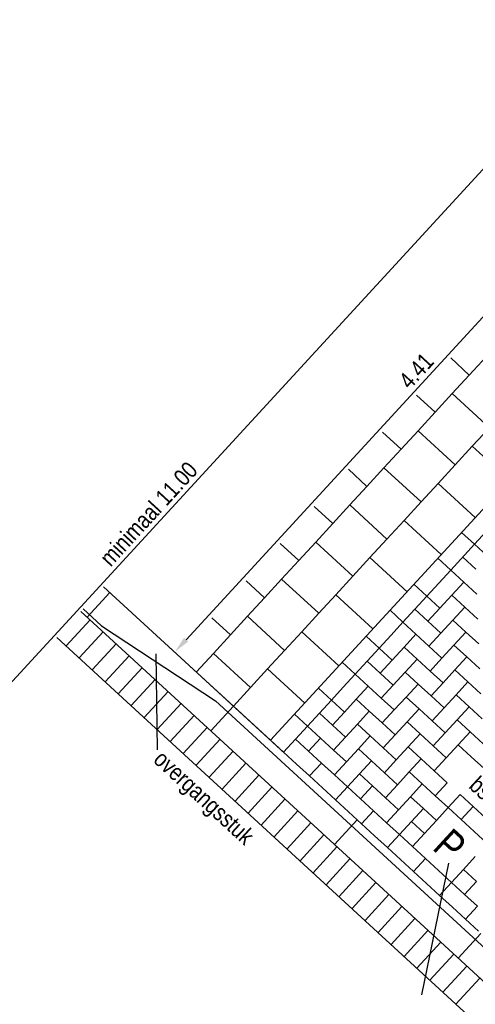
# Model space of a CAD drawing. Header units: metres. Extents: x 111546 to 149831, y 498798 to 507863.
# Tile 120 of 256: x 113044 to 113046.71, y 500895.28 to 500901.14. Entities that reach past the tile are written whole.
import ezdxf
from ezdxf.enums import TextEntityAlignment as Align

# ---------------------------------------------------------------- set-up
doc = ezdxf.new("R2010")
doc.units = ezdxf.units.M
for name, color, linetype in [('0-aanduiding', 3, 'Continuous'), ('0-maatvoering', 3, 'Continuous'), ('3-opsluiting', 2, 'Continuous'), ('3-steen', 3, 'Continuous'), ('3-tegels', 3, 'Continuous')]:
    doc.layers.add(name, color=color, linetype=linetype)
doc.styles.add('Zaanstad', font='ARIALN.TTF')
doc.dimstyles.new('1-50', dxfattribs={"dimtxt": 0.1, "dimasz": 0.1, "dimexe": 0.05, "dimexo": 0.05, "dimgap": 0.025, "dimtad": 1, "dimzin": 0, "dimdsep": 46, "dimtxsty": 'Zaanstad', "dimcen": 0, "dimclrd": 256, "dimclre": 256, "dimclrt": 256, "dimadec": 0, "dimazin": 0, "dimtfac": 1, "dimtofl": 0, "dimtmove": 0, "dimatfit": 3, "dimfxl": 1, "dimtfill": 1, "dimtolj": 1, "dimtzin": 0, "dimlwd": -1, "dimlwe": -1, "dimarcsym": 0})

# ---------------------------------------------------------------- blocks, each defined once
blk = doc.blocks.new('*D1296')
at = {"layer": '0-maatvoering', "transparency": 16777216}
for p, q in [((113048.5635, 500900.0161), (113047.8707, 500900.6529)), ((113044.991, 500897.4457), (113047.8399, 500900.5454)), ((113045.5793, 500896.7692), (113044.8865, 500897.4059))]:
    blk.add_line(p, q, dxfattribs=at)
for points in [[(113047.8276, 500900.5567), (113047.8521, 500900.5341), (113047.9075, 500900.6191)], [(113044.9787, 500897.457), (113045.0033, 500897.4345), (113044.9233, 500897.3721)]]:
    blk.add_solid(points, dxfattribs=at)
at = {"layer": 'Defpoints', "color": 0, "transparency": 16777216}
for p in [(113047.9075, 500900.6191), (113048.6003, 500899.9823), (113045.6161, 500896.7354)]:
    blk.add_point(p, dxfattribs=at)
at = {"layer": '0-maatvoering', "transparency": 16777216, "insert": (113046.3601, 500899.0465), "char_height": 0.1, "attachment_point": 5, "rotation": 47.41437, "style": 'Zaanstad', "bg_fill": 3, "box_fill_scale": 1.1, "bg_fill_color": 256, "bg_fill_true_color": 13158600, "bg_fill_transparency": 0}
blk.add_mtext('\\A1;4.41', dxfattribs=at)
blk = doc.blocks.new('*D1297')
at = {"layer": '0-maatvoering', "transparency": 16777216}
for p, q in [((113048.5062, 500900.6392), (113047.7173, 500901.3643)), ((113041.9624, 500895.0289), (113047.6864, 500901.2569)), ((113042.6469, 500894.264), (113041.8579, 500894.9891))]:
    blk.add_line(p, q, dxfattribs=at)
for points in [[(113047.6742, 500901.2682), (113047.6987, 500901.2456), (113047.7541, 500901.3305)], [(113041.9501, 500895.0402), (113041.9747, 500895.0176), (113041.8948, 500894.9553)]]:
    blk.add_solid(points, dxfattribs=at)
at = {"layer": 'Defpoints', "color": 0, "transparency": 16777216}
for p in [(113047.7541, 500901.3305), (113048.5431, 500900.6054), (113042.6837, 500894.2302)]:
    blk.add_point(p, dxfattribs=at)
at = {"layer": '0-maatvoering', "transparency": 16777216, "insert": (113044.7684, 500898.1944), "char_height": 0.1, "attachment_point": 5, "rotation": 47.41437, "style": 'Zaanstad', "bg_fill": 3, "box_fill_scale": 1.1, "bg_fill_color": 256, "bg_fill_true_color": 13158600, "bg_fill_transparency": 0}
blk.add_mtext('\\A1;minimaal 11.00', dxfattribs=at)

msp = doc.modelspace()

# ---------------------------------------------------------------- linework, layer by layer
at = {"layer": '0-aanduiding'}
msp.add_line((113044.8216, 500896.7903), (113044.8129, 500897.3615), dxfattribs=at)
at = {"layer": '3-opsluiting'}
for p, q in [((113044.5001, 500897.7611), (113045.4938, 500896.8478)), ((113044.4014, 500897.5802), (113044.5367, 500897.7275)), ((113044.4885, 500897.5273), (113044.3783, 500897.6286)), ((113047.489, 500894.7424), (113044.3647, 500897.6139)), ((113044.4885, 500897.5273), (113045.1655, 500897.0816)), ((113045.1376, 500896.9035), (113045.273, 500897.0508)), ((113047.5905, 500894.8528), (113045.1655, 500897.0816)), ((113045.8739, 500896.2268), (113046.0092, 500896.3741)), ((113046.6102, 500895.5501), (113046.7455, 500895.6974))]:
    msp.add_line(p, q, dxfattribs=at)
at = {"layer": '3-steen'}
for p, q in [((113048.4781, 500900.0947), (113045.4938, 500896.8478)), ((113046.6307, 500898.0847), (113046.708, 500898.0136)), ((113046.7791, 500898.0909), (113046.708, 500898.0136)), ((113046.708, 500898.0136), (113046.5659, 500897.859)), ((113046.708, 500898.0136), (113046.7853, 500897.9426)), ((113046.4886, 500897.9301), (113046.5659, 500897.859)), ((113046.6369, 500897.9363), (113046.7143, 500897.8653)), ((113046.5659, 500897.859), (113046.4948, 500897.7817)), ((113046.5659, 500897.859), (113046.6432, 500897.788)), ((113046.3465, 500897.7755), (113046.4238, 500897.7044)), ((113046.4948, 500897.7817), (113046.4238, 500897.7044)), ((113046.6432, 500897.788), (113046.5721, 500897.7107)), ((113046.6432, 500897.788), (113046.7205, 500897.7169)), ((113046.4238, 500897.7044), (113046.2817, 500897.5498)), ((113046.4238, 500897.7044), (113046.5011, 500897.6334)), ((113046.5721, 500897.7107), (113046.5011, 500897.6334)), ((113046.5721, 500897.7107), (113046.6495, 500897.6396)), ((113046.3527, 500897.6271), (113046.43, 500897.556)), ((113046.5011, 500897.6334), (113046.43, 500897.556)), ((113046.6495, 500897.6396), (113046.5784, 500897.5623)), ((113046.6495, 500897.6396), (113046.7268, 500897.5686)), ((113046.2044, 500897.6208), (113046.2817, 500897.5498)), ((113044.4198, 500897.5633), (113044.2777, 500897.4087)), ((113046.2817, 500897.5498), (113046.2106, 500897.4725)), ((113046.2817, 500897.5498), (113046.359, 500897.4787)), ((113046.43, 500897.556), (113046.5074, 500897.485)), ((113046.5784, 500897.5623), (113046.5074, 500897.485)), ((113046.5784, 500897.5623), (113046.6557, 500897.4912)), ((113047.3469, 500894.5878), (113044.2226, 500897.4593)), ((113044.4971, 500897.4922), (113044.355, 500897.3376)), ((113046.0623, 500897.4662), (113046.1396, 500897.3952)), ((113046.2106, 500897.4725), (113046.1396, 500897.3952)), ((113046.359, 500897.4787), (113046.2879, 500897.4014)), ((113046.359, 500897.4787), (113046.4363, 500897.4077)), ((113046.5074, 500897.485), (113046.4363, 500897.4077)), ((113046.6557, 500897.4912), (113046.5847, 500897.4139)), ((113046.6557, 500897.4912), (113046.733, 500897.4202)), ((113044.5744, 500897.4212), (113044.4323, 500897.2666)), ((113046.1396, 500897.3952), (113045.9975, 500897.2406)), ((113046.1396, 500897.3952), (113046.2169, 500897.3241)), ((113046.2879, 500897.4014), (113046.2169, 500897.3241)), ((113046.2879, 500897.4014), (113046.3652, 500897.3304)), ((113046.4363, 500897.4077), (113046.5136, 500897.3366)), ((113046.5847, 500897.4139), (113046.5136, 500897.3366)), ((113046.5847, 500897.4139), (113046.662, 500897.3429)), ((113044.6517, 500897.3501), (113044.5096, 500897.1955)), ((113046.3652, 500897.3304), (113046.2942, 500897.2531)), ((113046.3652, 500897.3304), (113046.4426, 500897.2593)), ((113046.5136, 500897.3366), (113046.4426, 500897.2593)), ((113046.662, 500897.3429), (113046.5909, 500897.2656)), ((113046.662, 500897.3429), (113046.7393, 500897.2718)), ((113044.729, 500897.2791), (113044.5869, 500897.1245)), ((113045.9202, 500897.3116), (113045.9975, 500897.2406)), ((113046.0685, 500897.3179), (113046.1458, 500897.2468)), ((113046.2169, 500897.3241), (113046.1458, 500897.2468)), ((113045.9975, 500897.2406), (113045.9264, 500897.1632)), ((113045.9975, 500897.2406), (113046.0748, 500897.1695)), ((113046.1458, 500897.2468), (113046.2231, 500897.1758)), ((113046.2942, 500897.2531), (113046.2231, 500897.1758)), ((113046.2942, 500897.2531), (113046.3715, 500897.182)), ((113046.4426, 500897.2593), (113046.5199, 500897.1883)), ((113046.5909, 500897.2656), (113046.5199, 500897.1883)), ((113046.5909, 500897.2656), (113046.6682, 500897.1945)), ((113044.8063, 500897.208), (113044.6642, 500897.0534)), ((113045.7781, 500897.157), (113045.8554, 500897.0859)), ((113045.9264, 500897.1632), (113045.8554, 500897.0859)), ((113046.0748, 500897.1695), (113046.0037, 500897.0922)), ((113046.0748, 500897.1695), (113046.1521, 500897.0985)), ((113046.2231, 500897.1758), (113046.1521, 500897.0985)), ((113046.3715, 500897.182), (113046.3004, 500897.1047)), ((113046.3715, 500897.182), (113046.4488, 500897.111)), ((113046.5199, 500897.1883), (113046.4488, 500897.111)), ((113046.6682, 500897.1945), (113046.5972, 500897.1172)), ((113046.6682, 500897.1945), (113046.7455, 500897.1235)), ((113044.8836, 500897.137), (113044.7415, 500896.9824)), ((113046.1521, 500897.0985), (113046.2294, 500897.0274)), ((113046.3004, 500897.1047), (113046.2294, 500897.0274)), ((113046.3004, 500897.1047), (113046.3778, 500897.0337)), ((113046.4488, 500897.111), (113046.5261, 500897.0399)), ((113046.5972, 500897.1172), (113046.5261, 500897.0399)), ((113046.5972, 500897.1172), (113046.6745, 500897.0462)), ((113044.9609, 500897.0659), (113044.8188, 500896.9113)), ((113045.8554, 500897.0859), (113045.7133, 500896.9313)), ((113045.8554, 500897.0859), (113045.9327, 500897.0149)), ((113046.0037, 500897.0922), (113045.9327, 500897.0149)), ((113046.0037, 500897.0922), (113046.081, 500897.0211)), ((113046.5261, 500897.0399), (113046.4551, 500896.9626)), ((113046.6745, 500897.0462), (113046.6034, 500896.9689)), ((113046.6745, 500897.0462), (113046.7518, 500896.9751)), ((113045.0382, 500896.9949), (113044.8961, 500896.8403)), ((113045.636, 500897.0024), (113045.7133, 500896.9313)), ((113045.7843, 500897.0086), (113045.8616, 500896.9376)), ((113045.9327, 500897.0149), (113045.8616, 500896.9376)), ((113046.081, 500897.0211), (113046.01, 500896.9438)), ((113046.081, 500897.0211), (113046.1583, 500896.9501)), ((113046.2294, 500897.0274), (113046.1583, 500896.9501)), ((113046.3778, 500897.0337), (113046.3067, 500896.9563)), ((113046.3778, 500897.0337), (113046.4551, 500896.9626)), ((113045.1155, 500896.9238), (113044.9734, 500896.7692)), ((113045.7133, 500896.9313), (113045.6422, 500896.854)), ((113045.7133, 500896.9313), (113045.7906, 500896.8603)), ((113045.8616, 500896.9376), (113045.9389, 500896.8665)), ((113046.01, 500896.9438), (113045.9389, 500896.8665)), ((113046.01, 500896.9438), (113046.0873, 500896.8728)), ((113046.1583, 500896.9501), (113046.2357, 500896.879)), ((113046.3067, 500896.9563), (113046.2357, 500896.879)), ((113046.3067, 500896.9563), (113046.384, 500896.8853)), ((113046.4551, 500896.9626), (113046.5324, 500896.8915)), ((113046.6034, 500896.9689), (113046.5324, 500896.8915)), ((113046.6034, 500896.9689), (113046.6807, 500896.8978)), ((113045.9389, 500896.8665), (113045.8679, 500896.7892)), ((113046.0873, 500896.8728), (113046.0162, 500896.7955)), ((113046.0873, 500896.8728), (113046.1646, 500896.8017)), ((113046.2357, 500896.879), (113046.1646, 500896.8017)), ((113046.384, 500896.8853), (113046.313, 500896.808)), ((113046.384, 500896.8853), (113046.4613, 500896.8142)), ((113046.5324, 500896.8915), (113046.4613, 500896.8142)), ((113046.6807, 500896.8978), (113046.6097, 500896.8205)), ((113046.6807, 500896.8978), (113046.758, 500896.8268)), ((113045.1929, 500896.8528), (113045.0507, 500896.6981)), ((113045.4938, 500896.8478), (113045.6485, 500896.7057)), ((113045.6422, 500896.854), (113045.5712, 500896.7767)), ((113045.7195, 500896.783), (113045.6422, 500896.854)), ((113045.7906, 500896.8603), (113045.7195, 500896.783)), ((113045.7906, 500896.8603), (113045.8679, 500896.7892)), ((113046.313, 500896.808), (113046.2419, 500896.7307)), ((113046.313, 500896.808), (113046.3903, 500896.7369)), ((113046.4613, 500896.8142), (113046.5386, 500896.7432)), ((113046.6097, 500896.8205), (113046.5386, 500896.7432)), ((113046.6097, 500896.8205), (113046.687, 500896.7494)), ((113045.2702, 500896.7817), (113045.1281, 500896.6271)), ((113045.7195, 500896.783), (113045.7968, 500896.7119)), ((113045.8679, 500896.7892), (113045.9452, 500896.7182)), ((113046.0162, 500896.7955), (113045.9452, 500896.7182)), ((113046.0162, 500896.7955), (113046.0935, 500896.7244)), ((113046.1646, 500896.8017), (113046.2419, 500896.7307)), ((113046.687, 500896.7494), (113046.7643, 500896.6784)), ((113045.3475, 500896.7107), (113045.2054, 500896.556)), ((113045.6485, 500896.7057), (113045.7258, 500896.6346)), ((113045.7968, 500896.7119), (113045.7258, 500896.6346)), ((113045.7968, 500896.7119), (113045.8741, 500896.6409)), ((113045.9452, 500896.7182), (113045.8741, 500896.6409)), ((113046.0935, 500896.7244), (113046.0225, 500896.6471)), ((113046.0935, 500896.7244), (113046.1709, 500896.6534)), ((113046.2419, 500896.7307), (113046.1709, 500896.6534)), ((113046.3903, 500896.7369), (113046.3192, 500896.6596)), ((113046.3903, 500896.7369), (113046.4676, 500896.6659)), ((113046.5386, 500896.7432), (113046.4676, 500896.6659)), ((113045.4248, 500896.6396), (113045.2827, 500896.485)), ((113045.7258, 500896.6346), (113045.8031, 500896.5636)), ((113045.8741, 500896.6409), (113045.9514, 500896.5698)), ((113046.0225, 500896.6471), (113045.9514, 500896.5698)), ((113046.0225, 500896.6471), (113046.0998, 500896.5761)), ((113046.1709, 500896.6534), (113046.2482, 500896.5823)), ((113046.3192, 500896.6596), (113046.2482, 500896.5823)), ((113046.3192, 500896.6596), (113046.3965, 500896.5886)), ((113046.4676, 500896.6659), (113046.5449, 500896.5948)), ((113045.5021, 500896.5686), (113045.36, 500896.4139)), ((113045.9514, 500896.5698), (113045.8804, 500896.4925)), ((113046.0287, 500896.4988), (113045.9514, 500896.5698)), ((113046.0998, 500896.5761), (113046.0287, 500896.4988)), ((113046.0998, 500896.5761), (113046.1771, 500896.505)), ((113046.2482, 500896.5823), (113046.1771, 500896.505)), ((113046.3965, 500896.5886), (113046.3255, 500896.5113)), ((113046.3965, 500896.5886), (113046.4738, 500896.5175)), ((113046.5449, 500896.5948), (113046.4738, 500896.5175)), ((113045.8031, 500896.5636), (113045.8804, 500896.4925)), ((113046.3255, 500896.5113), (113046.2544, 500896.434)), ((113046.3255, 500896.5113), (113046.4028, 500896.4402)), ((113046.4738, 500896.5175), (113046.5511, 500896.4465)), ((113046.6222, 500896.5238), (113046.5511, 500896.4465)), ((113046.6222, 500896.5238), (113046.6995, 500896.4527)), ((113045.5794, 500896.4975), (113045.4373, 500896.3429)), ((113045.8804, 500896.4925), (113045.9577, 500896.4214)), ((113046.0287, 500896.4988), (113046.1061, 500896.4277)), ((113046.1771, 500896.505), (113046.2544, 500896.434)), ((113046.6995, 500896.4527), (113046.6284, 500896.3754)), ((113046.6995, 500896.4527), (113046.7768, 500896.3817)), ((113045.6567, 500896.4264), (113045.5146, 500896.2718)), ((113045.9577, 500896.4214), (113046.035, 500896.3504)), ((113046.1061, 500896.4277), (113046.035, 500896.3504)), ((113046.1061, 500896.4277), (113046.1834, 500896.3566)), ((113046.2544, 500896.434), (113046.1834, 500896.3566)), ((113046.4028, 500896.4402), (113046.3317, 500896.3629)), ((113046.4028, 500896.4402), (113046.4801, 500896.3692)), ((113046.5511, 500896.4465), (113046.4801, 500896.3692)), ((113046.6284, 500896.3754), (113046.5511, 500896.4465)), ((113045.734, 500896.3554), (113045.5919, 500896.2008)), ((113046.035, 500896.3504), (113046.1123, 500896.2793)), ((113046.1834, 500896.3566), (113046.2607, 500896.2856)), ((113046.3317, 500896.3629), (113046.2607, 500896.2856)), ((113046.3317, 500896.3629), (113046.409, 500896.2919)), ((113046.4801, 500896.3692), (113046.409, 500896.2919)), ((113046.6284, 500896.3754), (113046.7058, 500896.3044)), ((113045.8113, 500896.2843), (113045.6692, 500896.1297)), ((113046.1123, 500896.2793), (113046.1896, 500896.2083)), ((113046.2607, 500896.2856), (113046.1896, 500896.2083)), ((113046.338, 500896.2145), (113046.2607, 500896.2856)), ((113046.409, 500896.2919), (113046.338, 500896.2145)), ((113046.7058, 500896.3044), (113046.7831, 500896.2333)), ((113045.8886, 500896.2133), (113045.7465, 500896.0587)), ((113046.1896, 500896.2083), (113046.2669, 500896.1372)), ((113046.338, 500896.2145), (113046.4153, 500896.1435)), ((113045.9659, 500896.1422), (113045.8238, 500895.9876)), ((113046.2669, 500896.1372), (113046.3442, 500896.0662)), ((113046.4153, 500896.1435), (113046.3442, 500896.0662)), ((113046.4153, 500896.1435), (113046.4926, 500896.0724)), ((113046.712, 500896.156), (113046.641, 500896.0787)), ((113046.0432, 500896.0712), (113045.9011, 500895.9166)), ((113046.3442, 500896.0662), (113046.4215, 500895.9951)), ((113046.4926, 500896.0724), (113046.5699, 500896.0014)), ((113046.641, 500896.0787), (113046.5699, 500896.0014)), ((113046.641, 500896.0787), (113046.7183, 500896.0076)), ((113046.1205, 500896.0001), (113045.9784, 500895.8455)), ((113046.4215, 500895.9951), (113046.4989, 500895.9241)), ((113046.5699, 500896.0014), (113046.4989, 500895.9241)), ((113046.6472, 500895.9303), (113046.5699, 500896.0014)), ((113046.7183, 500896.0076), (113046.6472, 500895.9303)), ((113046.1979, 500895.9291), (113046.0557, 500895.7745)), ((113046.4989, 500895.9241), (113046.5762, 500895.853)), ((113046.6472, 500895.9303), (113046.7245, 500895.8593)), ((113046.2752, 500895.858), (113046.1331, 500895.7034)), ((113046.5762, 500895.853), (113046.6535, 500895.782)), ((113046.7245, 500895.8593), (113046.6535, 500895.782)), ((113046.3525, 500895.787), (113046.2104, 500895.6324)), ((113046.6535, 500895.782), (113046.7308, 500895.7109)), ((113046.4298, 500895.7159), (113046.2877, 500895.5613)), ((113046.5071, 500895.6449), (113046.365, 500895.4903)), ((113046.5844, 500895.5738), (113046.4423, 500895.4192)), ((113046.6617, 500895.5028), (113046.5196, 500895.3481)), ((113046.739, 500895.4317), (113046.5969, 500895.2771))]:
    msp.add_line(p, q, dxfattribs=at)
at = {"layer": '3-tegels'}
for p, q in [((113046.6761, 500899.0208), (113046.5657, 500899.1223)), ((113046.7777, 500899.1313), (113046.6761, 500899.0208)), ((113046.6761, 500899.0208), (113046.5746, 500898.9104)), ((113046.4731, 500898.7999), (113046.3627, 500898.9014)), ((113046.5746, 500898.9104), (113046.4731, 500898.7999)), ((113046.7955, 500898.7074), (113046.5746, 500898.9104)), ((113046.4731, 500898.7999), (113046.3716, 500898.6895)), ((113046.2701, 500898.5791), (113046.1597, 500898.6806)), ((113046.3716, 500898.6895), (113046.2701, 500898.5791)), ((113046.5925, 500898.4865), (113046.3716, 500898.6895)), ((113046.7955, 500898.7074), (113046.694, 500898.5969)), ((113046.2701, 500898.5791), (113046.1686, 500898.4686)), ((113046.694, 500898.5969), (113046.5925, 500898.4865)), ((113046.9149, 500898.3939), (113046.694, 500898.5969)), ((113046.0671, 500898.3582), (113045.9567, 500898.4597)), ((113046.1686, 500898.4686), (113046.0671, 500898.3582)), ((113046.3895, 500898.2656), (113046.1686, 500898.4686)), ((113046.5925, 500898.4865), (113046.491, 500898.376)), ((113046.0671, 500898.3582), (113045.9656, 500898.2477)), ((113046.491, 500898.376), (113046.3895, 500898.2656)), ((113046.7119, 500898.173), (113046.491, 500898.376)), ((113045.8641, 500898.1373), (113045.7537, 500898.2388)), ((113045.9656, 500898.2477), (113045.8641, 500898.1373)), ((113046.1865, 500898.0447), (113045.9656, 500898.2477)), ((113046.3895, 500898.2656), (113046.288, 500898.1552)), ((113046.288, 500898.1552), (113046.1865, 500898.0447)), ((113046.5089, 500897.9522), (113046.288, 500898.1552)), ((113045.8641, 500898.1373), (113045.7626, 500898.0269)), ((113046.1865, 500898.0447), (113046.085, 500897.9343)), ((113045.6611, 500897.9164), (113045.5507, 500898.0179)), ((113045.7626, 500898.0269), (113045.6611, 500897.9164)), ((113045.9835, 500897.8238), (113045.7626, 500898.0269)), ((113045.6611, 500897.9164), (113045.5596, 500897.806)), ((113046.085, 500897.9343), (113045.9835, 500897.8238)), ((113046.3059, 500897.7313), (113046.085, 500897.9343)), ((113045.5596, 500897.806), (113045.4581, 500897.6955)), ((113045.7805, 500897.603), (113045.5596, 500897.806)), ((113045.9835, 500897.8238), (113045.882, 500897.7134)), ((113045.4581, 500897.6955), (113045.3477, 500897.797)), ((113045.4581, 500897.6955), (113045.3566, 500897.5851)), ((113045.882, 500897.7134), (113045.7805, 500897.603)), ((113046.1029, 500897.5104), (113045.882, 500897.7134)), ((113045.2551, 500897.4747), (113045.1447, 500897.5762)), ((113045.3566, 500897.5851), (113045.2551, 500897.4747)), ((113045.5775, 500897.3821), (113045.3566, 500897.5851)), ((113045.7805, 500897.603), (113045.679, 500897.4925)), ((113045.2551, 500897.4747), (113045.1536, 500897.3642)), ((113045.679, 500897.4925), (113045.5775, 500897.3821)), ((113045.8999, 500897.2895), (113045.679, 500897.4925)), ((113045.1536, 500897.3642), (113045.0521, 500897.2538)), ((113045.3745, 500897.1612), (113045.1536, 500897.3642)), ((113045.5775, 500897.3821), (113045.476, 500897.2716)), ((113045.476, 500897.2716), (113045.3745, 500897.1612)), ((113045.6969, 500897.0686), (113045.476, 500897.2716)), ((113045.3745, 500897.1612), (113045.273, 500897.0508))]:
    msp.add_line(p, q, dxfattribs=at)

# ---------------------------------------------------------------- texts
at = {"layer": '0-maatvoering', "style": 'Zaanstad'}
msp.add_text('overgangsstuk', height=0.1, rotation=317.41437, dxfattribs=at).set_placement((113044.79, 500896.7223))
msp.add_text('bss, kf wit', height=0.1, rotation=317.41437, dxfattribs=at).set_placement((113047.0376, 500896.2274), align=Align.RIGHT)

# ---------------------------------------------------------------- next in the draw order: dimensions: what is measured, and where the dimension line sits
at = {"layer": '0-maatvoering'}
dim = msp.add_aligned_dim(p1=(113045.6161, 500896.7354), p2=(113048.6003, 500899.9823), distance=0.941, dimstyle='1-50', dxfattribs=at)
dim.commit()
dim.dimension.update_dxf_attribs({"geometry": '*D1296', "text_midpoint": (113046.3601, 500899.0465)})

# ---------------------------------------------------------------- next in the draw order: dimensions: what is measured, and where the dimension line sits
dim = msp.add_aligned_dim(p1=(113042.6837, 500894.2302), p2=(113048.5431, 500900.6054), distance=1.0715, text='minimaal 11.00', dimstyle='1-50', dxfattribs=at)
dim.commit()
dim.dimension.update_dxf_attribs({"geometry": '*D1297', "text_midpoint": (113044.7684, 500898.1944)})

# ---------------------------------------------------------------- next in the draw order: linework, layer by layer
at = {"layer": '0-aanduiding'}
msp.add_line((113046.393, 500895.3318), (113046.5542, 500896.1161), dxfattribs=at)

# ---------------------------------------------------------------- next in the draw order: texts
at = {"layer": '3-tegels', "color": 4, "style": 'Zaanstad'}
msp.add_text('P', height=0.18, rotation=317.41437, dxfattribs=at).set_placement((113046.4498, 500896.2019))

doc.saveas('drawing.dxf')
